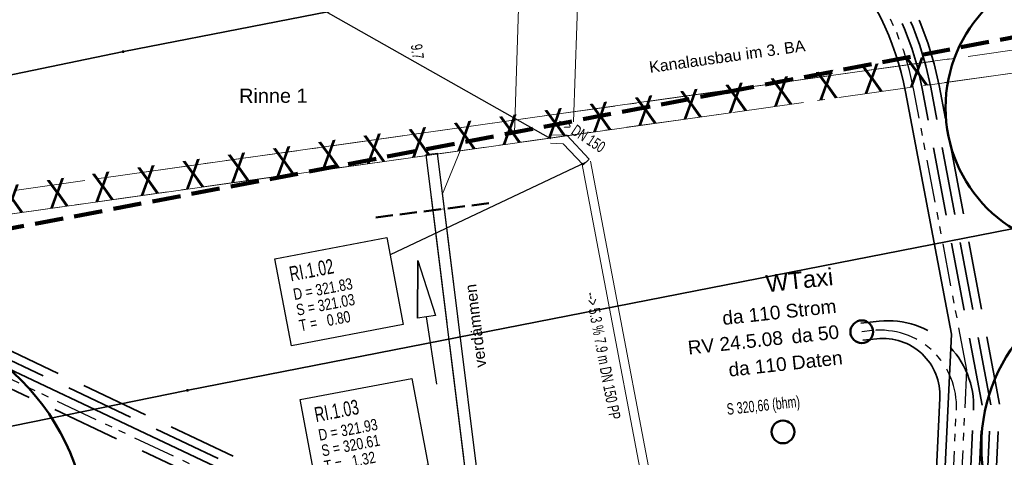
# Model space of a CAD drawing. Extents: x 3503739 to 3504470, y 5375172 to 5375561.
# Tile 39 of 121: x 3504104.5 to 3504121.8, y 5375379.77 to 5375387.46. Entities that reach past the tile are written whole.
import ezdxf

# ---------------------------------------------------------------- set-up
doc = ezdxf.new("R2010")
doc.units = 0
doc.header["$MEASUREMENT"] = 0
for name, pattern in [('1', [1.4, 0.5, -0.2, 0.5, -0.2]), ('126', [1.18751, 1.00001, -0.1875]), ('140', [41.5, 15, -3.5, 15, -3.5, 1, -3.5]), ('2', [3.4, 1.2, -0.5, 1.2, -0.5]), ('237', [1.5, 0.75, -0.18, 0.13, -0.13, 0.13, -0.18]), ('240', [1.88, 1.25, -0.25, 0.13, -0.25]), ('33', [12, 4, -8]), ('86', [2.3751, 2.0001, -0.375]), ('89', [0.85001, 0.30001, -0.125, 0.3, -0.125])]:
    doc.linetypes.add(name, pattern=pattern)
for name, color, linetype in [('3WP_KANALISATION', 7, 'Continuous'), ('4WB_DB-KANAL', 7, 'Continuous'), ('_4WP_KANAL_STILL', 7, 'Continuous'), ('_4WP_KANALISATIO', 7, 'Continuous'), ('_4WP_KANCAD_', 7, 'Continuous'), ('_4WP_KANCAD__', 7, 'Continuous'), ('_4WP_KANCADT_', 7, 'Continuous'), ('_4WP_KANCADT__', 7, 'Continuous'), ('_4WP_LICHT-KSR', 7, 'Continuous'), ('_4WP_STADT-DACH', 7, 'Continuous'), ('_4WP_STADT_DATEN', 7, 'Continuous'), ('_4WP_STADT_FTT1', 7, 'Continuous'), ('_4WP_STADT_STROM', 7, 'Continuous'), ('_4WP_STEIGBEZEIC', 7, 'Continuous'), ('BHM_BAUM_NEU', 7, 'Continuous'), ('K_FLURSTUECKE', 7, 'Continuous'), ('K_GRENZEN-UNABGE', 7, 'Continuous'), ('KMB_AUFBETON', 7, 'Continuous'), ('KMP_TIEF20-05-25', 7, 'Continuous'), ('PUNKTHOEHENATTDEF', 7, 'Continuous'), ('PUNKTNUMMERNATTDEF', 7, 'Continuous'), ('PUNKTSPEZIFIKATION', 7, 'Continuous')]:
    doc.layers.add(name, color=color, linetype=linetype)
doc.styles.add('145', font='ARIAL.TTF', dxfattribs={"height": 0.24})
doc.styles.add('176', font='ARIAL.TTF', dxfattribs={"height": 0.2})
doc.styles.add('202', font='ARIAL.TTF', dxfattribs={"height": 0.24})
doc.styles.add('40', font='TXT', dxfattribs={"width": 0.7, "height": 0.2})
doc.styles.add('42', font='TXT', dxfattribs={"width": 0.7, "height": 0.26})
doc.styles.add('43', font='TXT', dxfattribs={"width": 0.8, "height": 0.2})
doc.styles.add('434', font='ARIAL.TTF', dxfattribs={"height": 0.24})
doc.styles.add('507', font='TXT', dxfattribs={"width": 0.8, "height": 0.5})
doc.styles.add('535', font='ARIAL.TTF', dxfattribs={"height": 0.25})
doc.styles.add('55', font='TXT', dxfattribs={"width": 0.7, "height": 0.2})
doc.styles.add('557', font='ARIAL.TTF', dxfattribs={"height": 0.3})
doc.styles.add('82', font='TXT', dxfattribs={"width": 0.7, "height": 0.2})

# ---------------------------------------------------------------- blocks, each defined once
blk = doc.blocks.new('PUNKT')
blk.add_point((0, 0))
at = {"layer": 'PUNKTHOEHENATTDEF', "linetype": 'Continuous', "flags": 1}
blk.add_attdef('PUNKTHOEHE', (1, -0.5), '', height=0.8, dxfattribs=at)
at = {"layer": 'PUNKTNUMMERNATTDEF', "linetype": 'Continuous', "flags": 1}
blk.add_attdef('PUNKTNUMMER', (1, 0.5), '', height=0.8, dxfattribs=at)
at = {"layer": 'PUNKTSPEZIFIKATION', "linetype": 'Continuous', "flags": 1}
blk.add_attdef('PUNKTSPEZIFIKATION', (1, -1.5), '', height=0.8, dxfattribs=at)
blk = doc.blocks.new('QP_00130')
at = {"color": 7, "linetype": 'Continuous', "lineweight": 25}
for p, q in [((0, 0), (0.995203, 0.187538)), ((0, 0), (0.995203, 0.187538)), ((0, 0), (0.995203, 0.187538)), ((0.995203, 0.187538), (1.004035, -0.13234)), ((0.995203, 0.187538), (1.004035, -0.13234)), ((0.995203, 0.187538), (1.004035, -0.13234)), ((0, 0), (1.004035, -0.13234)), ((1.004035, -0.13234), (0, 0)), ((1.004035, -0.13234), (0, 0)), ((2.199162, 0.060717), (0.999619, 0.027599))]:
    blk.add_line(p, q, dxfattribs=at)
blk = doc.blocks.new('10-UNVERMARKT')
at = {"color": 255, "linetype": '33', "lineweight": 13}
blk.add_circle((0, 0), 0.0789, dxfattribs=at)
at = {"color": 252, "linetype": 'Continuous', "lineweight": 25}
blk.add_circle((0, 0), 0.0325, dxfattribs=at)

msp = doc.modelspace()

# ---------------------------------------------------------------- linework, layer by layer
at = {"layer": '3WP_KANALISATION', "color": 7, "linetype": 'Continuous', "lineweight": 13}
for p, q in [((3504111.644, 5375385.075), (3504111.843, 5375385.103)), ((3504111.963, 5375384.138), (3504111.764, 5375384.113))]:
    msp.add_line(p, q, dxfattribs=at)
at = {"layer": '3WP_KANALISATION', "color": 7, "linetype": '86', "lineweight": 18}
for p, q in [((3504111.644, 5375385.075), (3504111.764, 5375384.113)), ((3504111.843, 5375385.103), (3504111.963, 5375384.138))]:
    msp.add_line(p, q, dxfattribs=at)
at = {"layer": '3WP_KANALISATION', "color": 1, "linetype": '89', "lineweight": 50}
msp.add_line((3504110.759, 5375383.988), (3504112.797, 5375384.242), dxfattribs=at)
at = {"layer": '3WP_KANALISATION', "color": 7, "linetype": '140', "lineweight": 18}
msp.add_lwpolyline([(3504102.138, 5375383.74), (3504139.214, 5375388.948), (3504139.158, 5375389.344), (3504102.082, 5375384.136)], dxfattribs=at)
at = {"layer": '4WB_DB-KANAL', "color": 7, "linetype": 'Continuous', "lineweight": 13}
msp.add_line((3504111.844, 5375385.114), (3504111.645, 5375385.091), dxfattribs=at)
at = {"layer": '4WB_DB-KANAL', "color": 7, "linetype": 'Continuous', "lineweight": 25}
for p, q in [((3504113.054, 5375373.719), (3504111.645, 5375385.091)), ((3504113.251, 5375373.755), (3504111.844, 5375385.114))]:
    msp.add_line(p, q, dxfattribs=at)
at = {"layer": '_4WP_KANAL_STILL', "color": 7, "linetype": 'Continuous', "lineweight": 13}
msp.add_line((3504111.764, 5375384.113), (3504111.963, 5375384.138), dxfattribs=at)
at = {"layer": '_4WP_KANAL_STILL', "color": 7, "linetype": '86', "lineweight": 18}
for p, q in [((3504111.764, 5375384.113), (3504113.078, 5375373.538)), ((3504111.963, 5375384.138), (3504113.277, 5375373.563))]:
    msp.add_line(p, q, dxfattribs=at)
at = {"layer": '_4WP_KANCAD_', "color": 7, "linetype": '126', "lineweight": 18}
for p, q in [((3504111.644, 5375385.075), (3504113.078, 5375373.538)), ((3504111.843, 5375385.103), (3504113.277, 5375373.563))]:
    msp.add_line(p, q, dxfattribs=at)
at = {"layer": '_4WP_KANCAD_', "color": 7, "linetype": '240', "lineweight": 18}
for points in [[(3504102.138, 5375383.74), (3504139.214, 5375388.948), (3504139.158, 5375389.344), (3504102.082, 5375384.136)], [(3504111.843, 5375385.103), (3504112.239, 5375385.159), (3504111.93, 5375384.401)]]:
    msp.add_lwpolyline(points, dxfattribs=at)
at = {"layer": '_4WP_KANCAD__', "color": 1, "linetype": 'Continuous', "lineweight": 18}
for points in [[(3504113.836, 5375385.441), (3504114.117, 5375385.431), (3504114.117, 5375385.431), (3504114.509, 5375385.011), (3504114.399, 5375384.909), (3504114.049, 5375385.283), (3504114.049, 5375385.283), (3504113.83, 5375385.291)], [(3504113.836, 5375385.441), (3504114.117, 5375385.431), (3504114.509, 5375385.011)], [(3504113.83, 5375385.291), (3504114.049, 5375385.283), (3504114.399, 5375384.909)], [(3504114.38, 5375384.946), (3504115.862, 5375377.151), (3504116.01, 5375377.179), (3504114.528, 5375384.974)]]:
    msp.add_lwpolyline(points, dxfattribs=at)
at = {"layer": '_4WP_KANCADT__', "color": 1, "linetype": 'Continuous', "lineweight": 25}
for p, q in [((3504113.833, 5375385.366), (3504109.699, 5375387.704)), ((3504114.454, 5375384.96), (3504111.009, 5375383.328))]:
    msp.add_line(p, q, dxfattribs=at)
at = {"layer": '_4WP_KANCADT__', "color": 7, "linetype": 'Continuous', "lineweight": 18}
for points in [[(3504108.986, 5375383.26), (3504110.951, 5375383.633), (3504111.24, 5375382.106), (3504109.275, 5375381.733), (3504108.986, 5375383.26)], [(3504109.427, 5375380.788), (3504111.392, 5375381.161), (3504111.681, 5375379.634), (3504109.716, 5375379.261), (3504109.427, 5375380.788)]]:
    msp.add_lwpolyline(points, dxfattribs=at)
at = {"layer": '_4WP_KANCADT__', "color": 1, "linetype": 'Continuous', "lineweight": 25}
for points in [[(3504108.986, 5375383.26), (3504110.951, 5375383.633), (3504111.24, 5375382.106), (3504109.275, 5375381.733), (3504108.986, 5375383.26)], [(3504109.427, 5375380.788), (3504111.392, 5375381.161), (3504111.681, 5375379.634), (3504109.716, 5375379.261), (3504109.427, 5375380.788)]]:
    msp.add_lwpolyline(points, dxfattribs=at)
at = {"layer": '_4WP_LICHT-KSR', "color": 190, "linetype": '2', "lineweight": 35}
for points in [[(3504120.595, 5375373.596), (3504120.548, 5375373.849, -0.27029), (3504120.857, 5375374.702, 0.209995), (3504121.323, 5375375.638), (3504121.563, 5375380.699), (3504120.507, 5375386.278, 0.279363), (3504116.731, 5375390.48, 0.069491), (3504116.335, 5375390.542), (3504116.085, 5375390.547)], [(3504120.447, 5375373.569), (3504120.401, 5375373.82, -0.271375), (3504120.762, 5375374.818, 0.209555), (3504121.173, 5375375.645), (3504121.413, 5375380.688), (3504120.359, 5375386.25, 0.279363), (3504116.688, 5375390.337, 0.069491), (3504116.332, 5375390.392), (3504116.082, 5375390.397)], [(3504120.521, 5375373.583), (3504120.452, 5375373.956), (3504120.044, 5375374.237), (3504117.391, 5375374.606), (3504114.134, 5375376.848), (3504102.491, 5375382.353, 0.15724), (3504101.608, 5375382.469), (3504101.362, 5375382.423)], [(3504114.686, 5375375.366), (3504114.693, 5375375.616), (3504113.889, 5375376.466), (3504102.298, 5375381.947, 0.15724), (3504101.69, 5375382.026), (3504101.444, 5375381.981)]]:
    msp.add_lwpolyline(points, format="xyb", dxfattribs=at)
at = {"layer": '_4WP_STADT-DACH', "color": 1, "linetype": 'Continuous', "lineweight": 50}
for centre in [(3504119.296, 5375381.979), (3504117.911, 5375380.222)]:
    msp.add_circle(centre, 0.2, dxfattribs=at)
at = {"layer": '_4WP_STADT_DATEN', "color": 7, "linetype": 'Continuous', "lineweight": 35}
for points in [[(3504116.078, 5375390.097), (3504116.328, 5375390.093, -0.069491), (3504116.601, 5375390.05, -0.279363), (3504120.065, 5375386.194), (3504120.871, 5375381.935), (3504120.563, 5375375.451, -0.232243), (3504120.073, 5375374.563, 0.293287), (3504119.601, 5375373.414), (3504119.712, 5375372.817)], [(3504117.693, 5375374.217), (3504114.059, 5375376.718), (3504102.427, 5375382.218, 0.15724), (3504101.635, 5375382.321), (3504101.39, 5375382.276)], [(3504119.312, 5375381.83), (3504119.56, 5375381.857, -0.460746), (3504120.668, 5375380.815), (3504120.413, 5375375.458, -0.232245), (3504119.987, 5375374.686, 0.293286), (3504119.454, 5375373.387)]]:
    msp.add_lwpolyline(points, format="xyb", dxfattribs=at)
at = {"layer": '_4WP_STADT_FTT1', "color": 1, "linetype": '237', "lineweight": 25}
for points in [[(3504121.607, 5375373.917, -0.462056), (3504120.825, 5375374.649), (3504121.142, 5375381.311), (3504120.212, 5375386.222, 0.279363), (3504116.644, 5375390.193, 0.069491), (3504116.33, 5375390.242), (3504116.08, 5375390.247)], [(3504118.85, 5375373.452, 0.173082), (3504118.344, 5375373.716), (3504118.08, 5375373.753, -0.152204), (3504117.381, 5375374.083), (3504116.656, 5375374.749), (3504113.984, 5375376.587), (3504102.363, 5375382.082, 0.15724), (3504101.663, 5375382.174), (3504101.417, 5375382.128)], [(3504121.473, 5375373.9, -0.467016), (3504120.674, 5375374.636), (3504120.958, 5375380.604, 0.460746), (3504119.476, 5375381.999), (3504119.296, 5375381.979)]]:
    msp.add_lwpolyline(points, format="xyb", dxfattribs=at)
at = {"layer": '_4WP_STADT_STROM', "color": 3, "linetype": '2', "lineweight": 35}
for points in [[(3504120.742, 5375373.625), (3504120.696, 5375373.875, -0.271935), (3504120.955, 5375374.589, 0.209464), (3504121.472, 5375375.631), (3504121.714, 5375380.709), (3504120.654, 5375386.306, 0.279363), (3504116.775, 5375390.624, 0.069491), (3504116.337, 5375390.692), (3504116.087, 5375390.697)], [(3504101.335, 5375382.571), (3504101.581, 5375382.616, -0.15724), (3504102.555, 5375382.489), (3504114.209, 5375376.979), (3504117.447, 5375374.75), (3504120.1, 5375374.38), (3504120.588, 5375374.044), (3504120.668, 5375373.61)], [(3504120.3, 5375373.542), (3504120.253, 5375373.793, -0.270879), (3504120.665, 5375374.932, 0.209995), (3504121.023, 5375375.652), (3504121.258, 5375380.605, 0.460746), (3504119.602, 5375382.163), (3504119.279, 5375382.128)]]:
    msp.add_lwpolyline(points, format="xyb", dxfattribs=at)
at = {"layer": 'BHM_BAUM_NEU', "color": 91, "linetype": 'Continuous', "lineweight": 50}
for centre, radius in [((3504123.268, 5375385.915), 2.5), ((3504124.397, 5375379.981), 3), ((3504101.702, 5375378.3), 4)]:
    msp.add_circle(centre, radius, dxfattribs=at)
at = {"layer": 'K_FLURSTUECKE', "color": 252, "linetype": 'Continuous', "lineweight": 35}
for p, q in [((3504106.335, 5375386.903), (3504125.005, 5375390.547)), ((3504125.005, 5375390.547), (3504106.335, 5375386.903)), ((3504106.335, 5375386.903), (3504125.005, 5375390.547)), ((3504125.005, 5375390.547), (3504106.335, 5375386.903)), ((3504083.965, 5375382.263), (3504106.305, 5375386.897)), ((3504106.305, 5375386.897), (3504083.965, 5375382.263)), ((3504083.965, 5375382.263), (3504106.305, 5375386.897)), ((3504106.305, 5375386.897), (3504083.965, 5375382.263)), ((3504126.125, 5375384.607), (3504107.465, 5375380.953)), ((3504107.465, 5375380.953), (3504126.125, 5375384.607)), ((3504126.125, 5375384.607), (3504107.465, 5375380.953)), ((3504107.465, 5375380.953), (3504126.125, 5375384.607)), ((3504107.435, 5375380.947), (3504093.135, 5375378.033)), ((3504093.135, 5375378.033), (3504107.435, 5375380.947)), ((3504107.435, 5375380.947), (3504093.135, 5375378.033)), ((3504093.135, 5375378.033), (3504107.435, 5375380.947))]:
    msp.add_line(p, q, dxfattribs=at)
at = {"layer": 'KMB_AUFBETON', "color": 212, "linetype": 'Continuous', "lineweight": 13}
msp.add_line((3504113.195, 5375385.47), (3504113.51, 5375395.539), dxfattribs=at)
at = {"layer": 'KMB_AUFBETON', "color": 92, "linetype": 'Continuous', "lineweight": 13}
msp.add_polyline3d([(3504114.568, 5375391.287, 0), (3504114.505, 5375389.288, 0), (3504114.347, 5375389.043, 0), (3504114.234, 5375385.668, 0)], dxfattribs=at)
at = {"layer": 'KMP_TIEF20-05-25', "color": 250, "linetype": '1', "lineweight": 100}
for p, q in [((3504144.219, 5375391.397), (3504116.791, 5375386.167)), ((3504116.953, 5375386.198), (3504074.152, 5375378.036)), ((3504116.953, 5375386.198), (3504074.152, 5375378.036))]:
    msp.add_line(p, q, dxfattribs=at)

# ---------------------------------------------------------------- block references
at = {"layer": '4WB_DB-KANAL', "color": 7, "rotation": 277.2}
msp.add_blockref('QP_00130', (3504111.497, 5375383.231), dxfattribs=at)
at = {"layer": 'K_GRENZEN-UNABGE', "color": 252, "xscale": 0.2, "yscale": 0.2}
for p in [(3504106.32, 5375386.9), (3504106.32, 5375386.9), (3504107.45, 5375380.95), (3504107.45, 5375380.95)]:
    msp.add_blockref('10-UNVERMARKT', p, dxfattribs=at)
at = {"layer": 'K_GRENZEN-UNABGE', "color": 252}
for p in [(3504106.32, 5375386.9), (3504106.32, 5375386.9), (3504107.45, 5375380.95), (3504107.45, 5375380.95)]:
    msp.add_blockref('PUNKT', p, dxfattribs=at)

# ---------------------------------------------------------------- texts
at = {"layer": '3WP_KANALISATION', "color": 2, "linetype": 'Continuous', "style": '507', "width": 0.8}
msp.add_text('X   X   X   X   X   X   X   X   X   X   X   X   X   X   X   X   X   X   X   X   X   X   X', height=0.5, rotation=7.996, dxfattribs=at).set_placement((3504102.638, 5375383.807))
at = {"layer": '_4WP_KANALISATIO', "color": 1, "linetype": 'Continuous', "style": '176'}
for s, rotation, p in [('Kanalausbau im 3. BA', 7.996, (3504115.576, 5375386.525)), ('verdämmen', 97.0843, (3504112.701, 5375381.364))]:
    msp.add_text(s, height=0.2, rotation=rotation, dxfattribs=at).set_placement(p)
at = {"layer": '_4WP_KANALISATIO', "color": 1, "linetype": 'Continuous', "style": '55', "width": 0.7}
msp.add_text('S 320,66 (bhm)', height=0.2, rotation=6.2281, dxfattribs=at).set_placement((3504116.935, 5375380.52))
at = {"layer": '_4WP_KANCADT_', "color": 7, "linetype": 'Continuous', "style": '82', "width": 0.7}
msp.add_text('9.7', height=0.2, rotation=277.9959, dxfattribs=at).set_placement((3504111.372, 5375387.016))
at = {"layer": '_4WP_KANCADT__', "color": 1, "linetype": 'Continuous'}
for s, height, rotation, style, width, p in [('--> DN 150', 0.2, 326.824, '40', 0.7, (3504113.935, 5375385.619)), ('RI.1.02', 0.26, 10.737, '42', 0.7, (3504109.268, 5375382.864)), ('D = 321.83', 0.2, 10.737, '43', 0.8, (3504109.33, 5375382.536)), ('S = 321.03', 0.2, 10.737, '43', 0.8, (3504109.382, 5375382.261)), ('--> 5.3 % 7.9 m DN 150 PP', 0.2, 280.7647, '40', 0.7, (3504114.442, 5375382.657)), ('T =   0.80', 0.2, 10.737, '43', 0.8, (3504109.434, 5375381.986)), ('RI.1.03', 0.26, 10.737, '42', 0.7, (3504109.709, 5375380.392)), ('D = 321.93', 0.2, 10.737, '43', 0.8, (3504109.771, 5375380.064)), ('S = 320.61', 0.2, 10.737, '43', 0.8, (3504109.823, 5375379.789)), ('T =   1.32', 0.2, 10.737, '43', 0.8, (3504109.875, 5375379.514))]:
    msp.add_text(s, height=height, rotation=rotation, dxfattribs=dict(at, style=style, width=width)).set_placement(p)
at = {"layer": '_4WP_STADT-DACH', "color": 20, "linetype": 'Continuous', "style": '557'}
msp.add_text('WTaxi', height=0.3, rotation=6.2281, dxfattribs=at).set_placement((3504117.627, 5375382.673))
at = {"layer": '_4WP_STADT_DATEN', "color": 7, "linetype": 'Continuous', "style": '434'}
msp.add_text('da 110 Daten', height=0.24, rotation=6.2281, dxfattribs=at).set_placement((3504116.968, 5375381.191))
at = {"layer": '_4WP_STADT_FTT1', "color": 1, "linetype": 'Continuous', "style": '145'}
for s, p in [('RV 24.5.08', (3504116.254, 5375381.578)), ('da 50', (3504118.074, 5375381.772))]:
    msp.add_text(s, height=0.24, rotation=6.2281, dxfattribs=at).set_placement(p)
at = {"layer": '_4WP_STADT_STROM', "color": 7, "linetype": 'Continuous', "style": '202'}
msp.add_text('da 110 Strom', height=0.24, rotation=6.2281, dxfattribs=at).set_placement((3504116.859, 5375382.097))
at = {"layer": '_4WP_STEIGBEZEIC', "color": 250, "linetype": 'Continuous', "style": '535'}
msp.add_text('Rinne 1', height=0.25, rotation=0.1409, dxfattribs=at).set_placement((3504108.357, 5375385.999))

doc.saveas('drawing.dxf')
